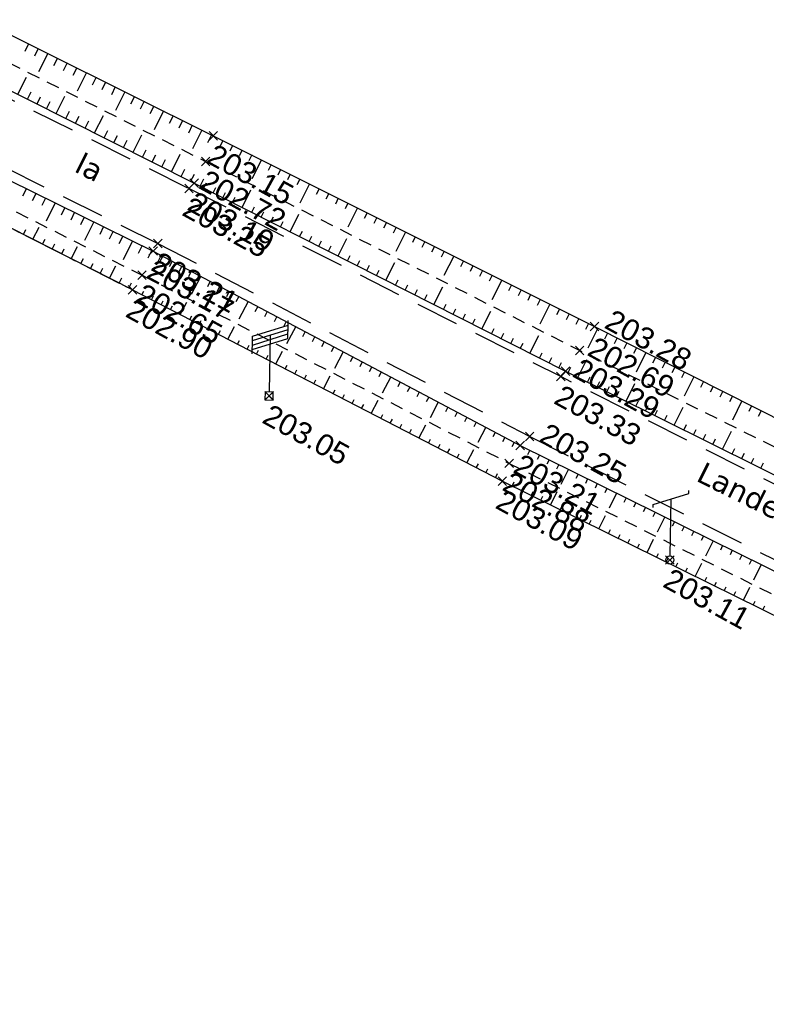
# Model space of a CAD drawing. Extents: x 1616800 to 1632437, y 2248456 to 2251974.
# Tile 228 of 256: x 1617893 to 1617927, y 2251645 to 2251691. Entities that reach past the tile are written whole.
import ezdxf
from ezdxf.enums import TextEntityAlignment as Align

# ---------------------------------------------------------------- set-up
doc = ezdxf.new("R2010")
doc.units = 0
doc.header["$LTSCALE"] = 2
doc.header["$PDMODE"] = 3
doc.header["$PDSIZE"] = 0.2
for name, pattern in [('Cadastre', [1.45, 1, -0.15, 0.15, -0.15]), ('CHEMIN', [1.5, 1, -0.5]), ('FOSSE', [0.5, 0.3, -0.2])]:
    doc.linetypes.add(name, pattern=pattern)
doc.layers.get('0').update_dxf_attribs({"linetype": 'CONTINUOUS'})
for name, color, linetype in [('X-PTS TOPO-TEXTE TOPOALT', 8, 'CONTINUOUS'), ('X-PTS TOPO-TOPOPOINT', 8, 'CONTINUOUS'), ('Y-FDP TOPO-CADASTRE', 11, 'Cadastre'), ('Y-FDP TOPO-TOP_AXE_FOSSE', 8, 'CONTINUOUS'), ('Y-FDP TOPO-TOP_BARBULE', 8, 'CONTINUOUS'), ('Y-FDP TOPO-TOP_TALUS', 8, 'CONTINUOUS'), ('Y-FDP TOPO-TOP_VOIRIE', 8, 'CHEMIN'), ('Y-RESEAU EXISTANT FDP-TOP_EDF_symb', 1, 'CONTINUOUS'), ('Y-RESEAU EXISTANT FDP-TOP_PTT_symb', 3, 'CONTINUOUS')]:
    doc.layers.add(name, color=color, linetype=linetype)
doc.styles.get("Standard").update_dxf_attribs({"font": 'arial.ttf'})
doc.styles.add('Verdana 2.0', font='verdana.ttf', dxfattribs={"width": 0.99, "height": 2})

# ---------------------------------------------------------------- blocks, each defined once
blk = doc.blocks.new('TCPOINT')
at = {"color": 0}
blk.add_point((0, 0), dxfattribs=at)
at = {"layer": 'X-PTS TOPO-TEXTE TOPOALT'}
blk.add_attdef('ALT', text='', height=0.75, dxfattribs=at).set_placement((0.25, -0.25), align=Align.TOP_LEFT)
blk = doc.blocks.new('E009')
at = {"color": 0}
blk.add_line((0, 2.8331), (0, 0.187492), dxfattribs=at)
at = {"color": 0, "linetype": 'Continuous'}
for p, q in [((-0.187492, 0.187492), (0.187492, -0.187492)), ((0.187492, 0.187492), (-0.187492, -0.187492))]:
    blk.add_line(p, q, dxfattribs=at)
at = {"color": 0}
for points in [[(-0.822377, 2.559703), (-0.822377, 2.766391), (0.822377, 3.313185), (0.822377, 3.519873)], [(-0.822377, 2.353015), (-0.822377, 2.559703), (0.822377, 3.106497), (0.822377, 3.313185)], [(-0.822377, 2.146327), (-0.822377, 2.353015), (0.822377, 2.899809), (0.822377, 3.106497)], [(-0.822377, 1.939639), (-0.822377, 2.146327), (0.822377, 2.693121), (0.822377, 2.899809)]]:
    blk.add_lwpolyline(points, dxfattribs=at)
at = {"color": 0, "linetype": 'Continuous'}
blk.add_lwpolyline([(-0.187492, -0.187492), (0.187492, -0.187492), (0.187492, 0.187492), (-0.187492, 0.187492)], close=True, dxfattribs=at)
blk = doc.blocks.new('P001')
at = {"color": 0}
blk.add_line((0, 2.833108), (0, 0.1875), dxfattribs=at)
blk.add_lwpolyline([(-0.822377, 2.42192), (-0.822377, 2.559712), (0.822377, 3.106505), (0.822377, 3.244297)], dxfattribs=at)
blk.add_circle((0, 0), 0.1875, dxfattribs=at)

msp = doc.modelspace()

# ---------------------------------------------------------------- linework, layer by layer
at = {"layer": 'Y-FDP TOPO-CADASTRE', "elevation": 202.03, "flags": 128}
msp.add_lwpolyline([(1617880.049, 2251687.72), (1617897.9541, 2251678.6137)], dxfattribs=at)
at = {"layer": 'Y-FDP TOPO-TOP_AXE_FOSSE', "linetype": 'FOSSE', "flags": 128}
for points in [[(1617789.4758, 2251740.9138), (1617818.5079, 2251726.308), (1617847.0599, 2251712.1268), (1617874.0584, 2251698.2838), (1617901.355, 2251684.5861)], [(1617793.3122, 2251731.966), (1617815.78, 2251720.7274), (1617844.699, 2251706.1318), (1617871.719, 2251692.7192), (1617898.397, 2251679.2975), (1617898.397, 2251679.2975)], [(1617901.355, 2251684.5861), (1617918.7443, 2251675.7977), (1617943.1666, 2251663.6901), (1618002.8346, 2251633.7811)], [(1617898.397, 2251679.2975), (1617915.471, 2251670.5435)], [(1617915.471, 2251670.5435), (1617940.6947, 2251657.9858), (1618000.4532, 2251628.1511), (1617982.6471, 2251600.529), (1617961.0239, 2251568.29)]]:
    msp.add_lwpolyline(points, dxfattribs=at)
at = {"layer": 'Y-FDP TOPO-TOP_BARBULE'}
for p, q in [((1617893.1257, 2251690.061), (1617892.9469, 2251689.7023)), ((1617893.5732, 2251689.838), (1617893.3942, 2251689.4788)), ((1617894.0207, 2251689.6149), (1617893.5906, 2251688.752)), ((1617894.4682, 2251689.3919), (1617894.2888, 2251689.0319)), ((1617894.9157, 2251689.1688), (1617894.7361, 2251688.8085)), ((1617895.3632, 2251688.9458), (1617895.1834, 2251688.585)), ((1617892.623, 2251687.7131), (1617893.027, 2251688.5142)), ((1617895.8107, 2251688.7228), (1617895.3787, 2251687.856)), ((1617896.2582, 2251688.4997), (1617896.078, 2251688.1382)), ((1617896.7057, 2251688.2767), (1617896.5253, 2251687.9147)), ((1617897.1532, 2251688.0536), (1617896.9726, 2251687.6913)), ((1617893.0694, 2251687.4879), (1617893.2379, 2251687.822)), ((1617893.5159, 2251687.2628), (1617893.6845, 2251687.5972)), ((1617894.4088, 2251686.8125), (1617894.8142, 2251687.6165)), ((1617897.6007, 2251687.8306), (1617897.1668, 2251686.9599)), ((1617898.0482, 2251687.6076), (1617897.8672, 2251687.2444)), ((1617893.9623, 2251687.0376), (1617894.1311, 2251687.3723)), ((1617898.4957, 2251687.3845), (1617898.3145, 2251687.0209)), ((1617898.9432, 2251687.1615), (1617898.7618, 2251686.7975)), ((1617894.8552, 2251686.5873), (1617895.0243, 2251686.9226)), ((1617895.3016, 2251686.3621), (1617895.4709, 2251686.6977)), ((1617896.1945, 2251685.9118), (1617896.6014, 2251686.7187)), ((1617899.3907, 2251686.9384), (1617898.9548, 2251686.0639)), ((1617899.8382, 2251686.7154), (1617899.6564, 2251686.3506)), ((1617895.7481, 2251686.137), (1617895.9175, 2251686.4729)), ((1617900.2857, 2251686.4923), (1617900.1037, 2251686.1271)), ((1617900.7332, 2251686.2693), (1617900.551, 2251685.9037)), ((1617896.641, 2251685.6867), (1617896.8107, 2251686.0232)), ((1617897.0874, 2251685.4615), (1617897.2573, 2251685.7983)), ((1617897.9803, 2251685.0112), (1617898.3887, 2251685.821)), ((1617901.1807, 2251686.0463), (1617900.7429, 2251685.1678)), ((1617901.6282, 2251685.8232), (1617901.4456, 2251685.4568)), ((1617897.5339, 2251685.2364), (1617897.7039, 2251685.5735)), ((1617902.1587, 2251685.5578), (1617902.0265, 2251685.2939)), ((1617902.6057, 2251685.3339), (1617902.4734, 2251685.0696)), ((1617898.4267, 2251684.7861), (1617898.597, 2251685.1238)), ((1617898.8732, 2251684.5609), (1617899.0436, 2251684.8989)), ((1617899.7661, 2251684.1106), (1617900.1759, 2251684.9232)), ((1617903.0528, 2251685.11), (1617902.9203, 2251684.8453)), ((1617903.4999, 2251684.8861), (1617903.3671, 2251684.621)), ((1617899.3196, 2251684.3358), (1617899.4902, 2251684.6741)), ((1617903.947, 2251684.6622), (1617903.5038, 2251683.7773)), ((1617904.394, 2251684.4383), (1617904.2609, 2251684.1725)), ((1617900.2125, 2251683.8855), (1617900.3834, 2251684.2244)), ((1617900.6589, 2251683.6603), (1617900.83, 2251683.9995)), ((1617904.8411, 2251684.2144), (1617904.7078, 2251683.9482)), ((1617905.2882, 2251683.9905), (1617905.1546, 2251683.7239)), ((1617901.1051, 2251683.4346), (1617901.277, 2251683.7737)), ((1617901.2662, 2251683.353), (1617901.3899, 2251683.5971)), ((1617905.7352, 2251683.7666), (1617905.6015, 2251683.4996)), ((1617906.1823, 2251683.5427), (1617905.7359, 2251682.6513)), ((1617893.0208, 2251683.328), (1617892.8462, 2251682.9739)), ((1617893.4692, 2251683.1069), (1617893.2941, 2251682.7516)), ((1617901.7121, 2251683.1269), (1617901.836, 2251683.3712)), ((1617902.1581, 2251682.9008), (1617902.282, 2251683.1453)), ((1617903.0501, 2251682.4487), (1617903.4635, 2251683.2643)), ((1617906.6294, 2251683.3189), (1617906.4953, 2251683.051)), ((1617907.0765, 2251683.095), (1617906.9421, 2251682.8267)), ((1617893.9177, 2251682.8858), (1617893.742, 2251682.5293)), ((1617894.3662, 2251682.6648), (1617893.9429, 2251681.8062)), ((1617902.6041, 2251682.6748), (1617902.7281, 2251682.9193)), ((1617907.5235, 2251682.8711), (1617907.389, 2251682.6025)), ((1617907.9706, 2251682.6472), (1617907.8359, 2251682.3782)), ((1617894.8147, 2251682.4437), (1617894.6377, 2251682.0847)), ((1617895.2631, 2251682.2226), (1617895.0856, 2251681.8624)), ((1617903.496, 2251682.2226), (1617903.6201, 2251682.4674)), ((1617903.942, 2251681.9965), (1617904.0662, 2251682.2415)), ((1617904.388, 2251681.7705), (1617904.5122, 2251682.0156)), ((1617905.2799, 2251681.3183), (1617905.6945, 2251682.1361)), ((1617908.4177, 2251682.4233), (1617907.968, 2251681.5253)), ((1617908.8647, 2251682.1994), (1617908.7296, 2251681.9296)), ((1617895.7116, 2251682.0015), (1617895.5334, 2251681.6401)), ((1617896.1601, 2251681.7804), (1617895.7311, 2251680.9102)), ((1617896.6085, 2251681.5593), (1617896.4292, 2251681.1955)), ((1617904.834, 2251681.5444), (1617904.9583, 2251681.7896)), ((1617909.3118, 2251681.9755), (1617909.1765, 2251681.7053)), ((1617909.7589, 2251681.7516), (1617909.6234, 2251681.481)), ((1617892.8818, 2251681.1926), (1617893.0005, 2251681.426)), ((1617893.3274, 2251680.9659), (1617893.6132, 2251681.5278)), ((1617897.057, 2251681.3382), (1617896.8771, 2251680.9732)), ((1617897.5055, 2251681.1172), (1617897.3249, 2251680.7509)), ((1617905.7259, 2251681.0923), (1617905.8503, 2251681.3377)), ((1617906.1719, 2251680.8662), (1617906.2964, 2251681.1118)), ((1617910.206, 2251681.5277), (1617910.0703, 2251681.2568)), ((1617910.653, 2251681.3038), (1617910.2, 2251680.3993)), ((1617893.7731, 2251680.7392), (1617893.8925, 2251680.974)), ((1617894.2188, 2251680.5126), (1617894.3385, 2251680.748)), ((1617897.9539, 2251680.8961), (1617897.5192, 2251680.0142)), ((1617898.4024, 2251680.675), (1617898.2207, 2251680.3063)), ((1617906.6178, 2251680.6401), (1617906.7424, 2251680.8859)), ((1617907.0638, 2251680.4141), (1617907.1884, 2251680.6599)), ((1617907.5098, 2251680.188), (1617907.9254, 2251681.008)), ((1617911.1001, 2251681.0799), (1617910.964, 2251680.8082)), ((1617911.5472, 2251680.8561), (1617911.4109, 2251680.5839)), ((1617894.6645, 2251680.2859), (1617894.7845, 2251680.522)), ((1617895.1101, 2251680.0592), (1617895.3991, 2251680.6274)), ((1617898.8509, 2251680.4539), (1617898.6685, 2251680.084)), ((1617899.2936, 2251680.2216), (1617899.1013, 2251679.859)), ((1617899.3617, 2251680.1855), (1617899.2233, 2251679.9246)), ((1617907.9558, 2251679.9619), (1617908.0805, 2251680.208)), ((1617911.9942, 2251680.6322), (1617911.8577, 2251680.3596)), ((1617912.4413, 2251680.4083), (1617912.3046, 2251680.1353)), ((1617912.8884, 2251680.1844), (1617912.4321, 2251679.2733)), ((1617895.5558, 2251679.8326), (1617895.6765, 2251680.0699)), ((1617896.0015, 2251679.6059), (1617896.1225, 2251679.8439)), ((1617896.8928, 2251679.1526), (1617897.1849, 2251679.7269)), ((1617899.8034, 2251679.9512), (1617899.6658, 2251679.6918)), ((1617908.4017, 2251679.7359), (1617908.5266, 2251679.9821)), ((1617908.8477, 2251679.5098), (1617908.9726, 2251679.7562)), ((1617909.7397, 2251679.0577), (1617910.1564, 2251679.8798)), ((1617913.3355, 2251679.9605), (1617913.1984, 2251679.6868)), ((1617913.7825, 2251679.7366), (1617913.6452, 2251679.4625)), ((1617896.4472, 2251679.3792), (1617896.5685, 2251679.6179)), ((1617900.2451, 2251679.7169), (1617900.1083, 2251679.459)), ((1617900.6868, 2251679.4826), (1617900.5508, 2251679.2262)), ((1617909.2937, 2251679.2837), (1617909.4186, 2251679.5302)), ((1617914.2296, 2251679.5127), (1617914.0921, 2251679.2382)), ((1617914.6767, 2251679.2888), (1617914.539, 2251679.0139)), ((1617897.3385, 2251678.9259), (1617897.4605, 2251679.1659)), ((1617897.7842, 2251678.6992), (1617897.9066, 2251678.9399)), ((1617901.1285, 2251679.2483), (1617900.6777, 2251678.3984)), ((1617901.5702, 2251679.0141), (1617901.4358, 2251678.7605)), ((1617910.1856, 2251678.8316), (1617910.3107, 2251679.0783)), ((1617910.6316, 2251678.6055), (1617910.7568, 2251678.8524)), ((1617915.1237, 2251679.0649), (1617914.6642, 2251678.1473)), ((1617915.5708, 2251678.841), (1617915.4327, 2251678.5653)), ((1617898.3964, 2251678.3838), (1617898.4861, 2251678.5571)), ((1617902.012, 2251678.7798), (1617901.8783, 2251678.5277)), ((1617902.4537, 2251678.5455), (1617902.3208, 2251678.2949)), ((1617911.0776, 2251678.3794), (1617911.2028, 2251678.6265)), ((1617911.5236, 2251678.1534), (1617911.6488, 2251678.4005)), ((1617911.9695, 2251677.9273), (1617912.3874, 2251678.7516)), ((1617916.0179, 2251678.6171), (1617915.8796, 2251678.3411)), ((1617916.4649, 2251678.3932), (1617916.3265, 2251678.1168)), ((1617898.8404, 2251678.1539), (1617898.9303, 2251678.3276)), ((1617899.2844, 2251677.924), (1617899.3746, 2251678.0982)), ((1617900.1724, 2251677.4641), (1617900.4745, 2251678.0477)), ((1617902.8954, 2251678.3112), (1617902.7632, 2251678.0621)), ((1617903.3371, 2251678.0769), (1617902.8993, 2251677.2515)), ((1617912.4155, 2251677.7012), (1617912.5409, 2251677.9487)), ((1617916.912, 2251678.1694), (1617916.7734, 2251677.8925)), ((1617917.3591, 2251677.9455), (1617916.8962, 2251677.0212)), ((1617899.7284, 2251677.694), (1617899.8188, 2251677.8687)), ((1617903.7788, 2251677.8426), (1617903.6482, 2251677.5965)), ((1617904.2205, 2251677.6083), (1617904.0907, 2251677.3636)), ((1617912.8615, 2251677.4752), (1617912.987, 2251677.7227)), ((1617913.3075, 2251677.2491), (1617913.433, 2251677.4968)), ((1617914.1994, 2251676.797), (1617914.6183, 2251677.6234)), ((1617917.8062, 2251677.7216), (1617917.6671, 2251677.4439)), ((1617918.2532, 2251677.4977), (1617918.114, 2251677.2196)), ((1617900.6164, 2251677.2342), (1617900.7072, 2251677.4097)), ((1617901.0604, 2251677.0043), (1617901.1515, 2251677.1802)), ((1617904.6622, 2251677.374), (1617904.5332, 2251677.1308)), ((1617905.1039, 2251677.1397), (1617904.9757, 2251676.898)), ((1617913.7534, 2251677.023), (1617913.879, 2251677.2708)), ((1617918.7003, 2251677.2738), (1617918.5609, 2251676.9953)), ((1617919.1474, 2251677.0499), (1617919.0077, 2251676.7711)), ((1617901.5044, 2251676.7744), (1617901.5957, 2251676.9507)), ((1617901.9484, 2251676.5444), (1617902.0399, 2251676.7212)), ((1617902.3924, 2251676.3145), (1617902.6983, 2251676.9053)), ((1617905.5456, 2251676.9054), (1617905.1209, 2251676.1047)), ((1617905.9873, 2251676.6711), (1617905.8607, 2251676.4324)), ((1617914.6454, 2251676.5709), (1617914.7711, 2251676.819)), ((1617915.0914, 2251676.3448), (1617915.2172, 2251676.593)), ((1617919.5942, 2251676.8255), (1617919.1258, 2251675.8984)), ((1617920.0404, 2251676.6), (1617919.9004, 2251676.3227)), ((1617902.8364, 2251676.0846), (1617902.9284, 2251676.2623)), ((1617906.429, 2251676.4368), (1617906.3032, 2251676.1996)), ((1617906.8707, 2251676.2025), (1617906.7457, 2251675.9667)), ((1617915.5373, 2251676.1188), (1617915.6632, 2251676.3671)), ((1617915.9833, 2251675.8927), (1617916.1092, 2251676.1411)), ((1617916.4293, 2251675.6666), (1617916.8493, 2251676.4952)), ((1617920.4867, 2251676.3745), (1617920.347, 2251676.098)), ((1617920.933, 2251676.1491), (1617920.7937, 2251675.8734)), ((1617903.2804, 2251675.8547), (1617903.3726, 2251676.0328)), ((1617903.7244, 2251675.6248), (1617903.8168, 2251675.8033)), ((1617904.6124, 2251675.1649), (1617904.922, 2251675.7629)), ((1617907.3124, 2251675.9682), (1617907.1882, 2251675.7339)), ((1617907.7542, 2251675.7339), (1617907.3425, 2251674.9578)), ((1617916.8753, 2251675.4406), (1617917.0013, 2251675.6893)), ((1617921.3793, 2251675.9236), (1617921.2404, 2251675.6487)), ((1617921.8256, 2251675.6981), (1617921.364, 2251674.7846)), ((1617904.1684, 2251675.3949), (1617904.261, 2251675.5738)), ((1617908.1959, 2251675.4996), (1617908.0731, 2251675.2683)), ((1617908.6376, 2251675.2653), (1617908.5156, 2251675.0355)), ((1617917.3212, 2251675.2145), (1617917.4474, 2251675.4633)), ((1617917.7672, 2251674.9884), (1617917.8934, 2251675.2374)), ((1617918.6615, 2251674.5409), (1617919.0754, 2251675.374)), ((1617922.2719, 2251675.4727), (1617922.1338, 2251675.1994)), ((1617922.7181, 2251675.2472), (1617922.5805, 2251674.9748)), ((1617905.0564, 2251674.935), (1617905.1495, 2251675.1148)), ((1617905.5004, 2251674.7051), (1617905.5937, 2251674.8853)), ((1617909.0793, 2251675.031), (1617908.9581, 2251674.8027)), ((1617909.521, 2251674.7968), (1617909.4006, 2251674.5698)), ((1617918.2137, 2251674.7634), (1617918.3378, 2251675.0132)), ((1617923.1644, 2251675.0218), (1617923.0272, 2251674.7501)), ((1617923.6107, 2251674.7963), (1617923.4739, 2251674.5255)), ((1617905.9444, 2251674.4752), (1617906.0379, 2251674.6559)), ((1617906.3884, 2251674.2453), (1617906.4822, 2251674.4264)), ((1617906.8324, 2251674.0153), (1617907.1457, 2251674.6205)), ((1617909.9627, 2251674.5625), (1617909.5641, 2251673.811)), ((1617910.4044, 2251674.3282), (1617910.2856, 2251674.1042)), ((1617919.1093, 2251674.3184), (1617919.2335, 2251674.5685)), ((1617919.557, 2251674.096), (1617919.6813, 2251674.3461)), ((1617920.9004, 2251673.4286), (1617921.315, 2251674.2632)), ((1617924.057, 2251674.5708), (1617923.6022, 2251673.6707)), ((1617924.5033, 2251674.3454), (1617924.3673, 2251674.0762)), ((1617907.2764, 2251673.7854), (1617907.3706, 2251673.9674)), ((1617910.8461, 2251674.0939), (1617910.7281, 2251673.8714)), ((1617911.2878, 2251673.8596), (1617911.1706, 2251673.6386)), ((1617920.0048, 2251673.8735), (1617920.1291, 2251674.1237)), ((1617920.4526, 2251673.6511), (1617920.577, 2251673.9013)), ((1617924.9496, 2251674.1199), (1617924.8139, 2251673.8515)), ((1617925.3958, 2251673.8945), (1617925.2606, 2251673.6269)), ((1617907.7204, 2251673.5555), (1617907.8148, 2251673.7379)), ((1617908.1644, 2251673.3256), (1617908.2591, 2251673.5084)), ((1617909.0524, 2251672.8658), (1617909.3695, 2251673.4781)), ((1617911.7295, 2251673.6253), (1617911.6131, 2251673.4057)), ((1617912.1712, 2251673.391), (1617911.7857, 2251672.6641)), ((1617921.3482, 2251673.2061), (1617921.4726, 2251673.4566)), ((1617925.8421, 2251673.669), (1617925.7073, 2251673.4022)), ((1617926.2884, 2251673.4435), (1617925.8405, 2251672.5569)), ((1617908.6084, 2251673.0957), (1617908.7033, 2251673.2789)), ((1617912.6129, 2251673.1567), (1617912.4981, 2251672.9401)), ((1617913.0547, 2251672.9224), (1617912.9406, 2251672.7073)), ((1617921.796, 2251672.9837), (1617921.9204, 2251673.2342)), ((1617922.2437, 2251672.7612), (1617922.3683, 2251673.0119)), ((1617923.1393, 2251672.3163), (1617923.5547, 2251673.1524)), ((1617926.7347, 2251673.2181), (1617926.6007, 2251672.9529)), ((1617927.181, 2251672.9926), (1617927.0474, 2251672.7282)), ((1617909.4964, 2251672.6358), (1617909.5917, 2251672.82)), ((1617909.9404, 2251672.4059), (1617910.036, 2251672.5905)), ((1617913.4964, 2251672.6881), (1617913.383, 2251672.4745)), ((1617913.9381, 2251672.4538), (1617913.8255, 2251672.2417)), ((1617922.6915, 2251672.5387), (1617922.8161, 2251672.7895)), ((1617910.3844, 2251672.176), (1617910.4802, 2251672.361)), ((1617910.8284, 2251671.9461), (1617910.9244, 2251672.1315)), ((1617911.2724, 2251671.7162), (1617911.5932, 2251672.3357)), ((1617914.3798, 2251672.2195), (1617914.0073, 2251671.5173)), ((1617914.8215, 2251671.9852), (1617914.7105, 2251671.776)), ((1617923.5871, 2251672.0938), (1617923.7118, 2251672.3447)), ((1617924.0349, 2251671.8714), (1617924.1596, 2251672.1224)), ((1617925.3782, 2251671.204), (1617925.7944, 2251672.0416)), ((1617911.7164, 2251671.4862), (1617911.8129, 2251671.6725)), ((1617915.2632, 2251671.7509), (1617915.153, 2251671.5432)), ((1617915.7049, 2251671.5166), (1617915.5955, 2251671.3104)), ((1617924.4827, 2251671.6489), (1617924.6074, 2251671.9)), ((1617924.9305, 2251671.4264), (1617925.0552, 2251671.6776)), ((1617912.1604, 2251671.2563), (1617912.2571, 2251671.443)), ((1617912.6044, 2251671.0264), (1617912.7013, 2251671.2136)), ((1617913.4924, 2251670.5666), (1617913.8169, 2251671.1933)), ((1617916.4251, 2251671.1508), (1617916.3221, 2251670.9424)), ((1617925.826, 2251670.9815), (1617925.9509, 2251671.2329)), ((1617913.0484, 2251670.7965), (1617913.1455, 2251670.9841)), ((1617916.8734, 2251670.9293), (1617916.7702, 2251670.7205)), ((1617917.3216, 2251670.7077), (1617917.2183, 2251670.4987)), ((1617926.2738, 2251670.7591), (1617926.3987, 2251671.0105)), ((1617926.7216, 2251670.5366), (1617926.8466, 2251670.7882)), ((1617927.1694, 2251670.3141), (1617927.2944, 2251670.5658)), ((1617913.9364, 2251670.3367), (1617914.034, 2251670.5251)), ((1617914.3804, 2251670.1067), (1617914.4782, 2251670.2956)), ((1617917.7698, 2251670.4862), (1617917.6663, 2251670.2768)), ((1617918.2181, 2251670.2647), (1617917.8726, 2251669.5656)), ((1617914.8244, 2251669.8768), (1617914.9224, 2251670.0661)), ((1617915.5974, 2251669.4874), (1617915.6919, 2251669.6787)), ((1617918.6663, 2251670.0431), (1617918.5625, 2251669.8331)), ((1617919.1145, 2251669.8216), (1617919.0106, 2251669.6112)), ((1617916.0458, 2251669.266), (1617916.1401, 2251669.457)), ((1617916.4941, 2251669.0447), (1617916.5882, 2251669.2353)), ((1617917.3908, 2251668.602), (1617917.7033, 2251669.235)), ((1617919.5628, 2251669.6), (1617919.4587, 2251669.3894)), ((1617920.011, 2251669.3785), (1617919.9068, 2251669.1675)), ((1617916.9425, 2251668.8233), (1617917.0364, 2251669.0136)), ((1617920.4593, 2251669.1569), (1617920.1112, 2251668.4527)), ((1617920.9075, 2251668.9354), (1617920.8029, 2251668.7238)), ((1617917.8391, 2251668.3807), (1617917.9327, 2251668.5702)), ((1617918.2875, 2251668.1593), (1617918.3809, 2251668.3485)), ((1617921.3557, 2251668.7138), (1617921.251, 2251668.502)), ((1617921.804, 2251668.4923), (1617921.6991, 2251668.2801)), ((1617922.2522, 2251668.2708), (1617922.1472, 2251668.0583)), ((1617918.7358, 2251667.938), (1617918.829, 2251668.1268)), ((1617919.1842, 2251667.7166), (1617919.2772, 2251667.9051)), ((1617919.6325, 2251667.4953), (1617919.942, 2251668.1223)), ((1617922.7005, 2251668.0492), (1617922.3498, 2251667.3398)), ((1617923.1487, 2251667.8277), (1617923.0434, 2251667.6145)), ((1617920.0808, 2251667.274), (1617920.1735, 2251667.4617)), ((1617923.5969, 2251667.6061), (1617923.4914, 2251667.3927)), ((1617924.0452, 2251667.3846), (1617923.9395, 2251667.1708)), ((1617920.5292, 2251667.0526), (1617920.6217, 2251667.24)), ((1617920.9775, 2251666.8313), (1617921.0698, 2251667.0183)), ((1617921.8742, 2251666.3886), (1617922.1808, 2251667.0096)), ((1617924.4934, 2251667.163), (1617924.3876, 2251666.949)), ((1617924.9417, 2251666.9415), (1617924.5885, 2251666.2269)), ((1617921.4259, 2251666.6099), (1617921.518, 2251666.7966)), ((1617925.3899, 2251666.7199), (1617925.2838, 2251666.5053)), ((1617925.8381, 2251666.4984), (1617925.7319, 2251666.2834)), ((1617922.3225, 2251666.1673), (1617922.4143, 2251666.3532)), ((1617922.7709, 2251665.9459), (1617922.8625, 2251666.1315)), ((1617926.2864, 2251666.2769), (1617926.18, 2251666.0616)), ((1617926.7346, 2251666.0553), (1617926.628, 2251665.8397)), ((1617923.2192, 2251665.7246), (1617923.3107, 2251665.9098)), ((1617923.6676, 2251665.5032), (1617923.7588, 2251665.6881)), ((1617924.1159, 2251665.2819), (1617924.4195, 2251665.8969)), ((1617927.1829, 2251665.8338), (1617926.8271, 2251665.114)), ((1617924.5642, 2251665.0606), (1617924.6551, 2251665.2447)), ((1617925.0126, 2251664.8392), (1617925.1033, 2251665.023)), ((1617925.4609, 2251664.6179), (1617925.5515, 2251664.8013)), ((1617926.3576, 2251664.1752), (1617926.6583, 2251664.7842)), ((1617925.9093, 2251664.3965), (1617925.9996, 2251664.5796)), ((1617926.8059, 2251663.9539), (1617926.896, 2251664.1362)), ((1617927.2543, 2251663.7325), (1617927.3441, 2251663.9145))]:
    msp.add_line(p, q, dxfattribs=at)
at = {"layer": 'Y-FDP TOPO-TOP_TALUS', "linetype": 'Continuous', "flags": 128}
for points in [[(1617789.8267, 2251741.728), (1617818.5776, 2251727.1183), (1617847.0484, 2251713.0879), (1617874.2841, 2251699.452), (1617901.7116, 2251685.7817)], [(1617788.9568, 2251739.763), (1617818.1426, 2251725.0868), (1617846.7016, 2251711.0082), (1617873.8362, 2251697.1877), (1617900.8202, 2251683.579)], [(1617793.7849, 2251733.0599), (1617816.2605, 2251721.7961), (1617845.0632, 2251707.3047), (1617872.0858, 2251693.6486), (1617898.92, 2251680.4198), (1617898.92, 2251680.4198)], [(1617901.7116, 2251685.7817), (1617919.4362, 2251676.9053), (1617943.5107, 2251664.7429), (1618003.1072, 2251634.6297)], [(1617900.8202, 2251683.579), (1617918.088, 2251674.8258), (1617942.7695, 2251662.5639), (1618002.4694, 2251632.7685)], [(1617898.92, 2251680.4198), (1617915.9769, 2251671.3724)], [(1617897.9524, 2251678.6137), (1617915.1491, 2251669.7087)], [(1617915.9769, 2251671.3724), (1617941.2641, 2251658.8741), (1618000.7741, 2251629.0297), (1618001.3376, 2251627.775)], [(1617915.1491, 2251669.7087), (1617940.3609, 2251657.262), (1617999.3654, 2251627.5806), (1617982.1307, 2251601.5324), (1617960.3519, 2251568.859)]]:
    msp.add_lwpolyline(points, dxfattribs=at)
at = {"layer": 'Y-FDP TOPO-TOP_TALUS', "flags": 128}
msp.add_lwpolyline([(1617897.9524, 2251678.6137), (1617897.9524, 2251678.6137), (1617871.4423, 2251692.0965), (1617844.2134, 2251705.3716), (1617844.1782, 2251705.3686), (1617815.2462, 2251719.8774), (1617796.9934, 2251729.2605), (1617794.2264, 2251730.4367)], dxfattribs=at)
at = {"layer": 'Y-FDP TOPO-TOP_VOIRIE', "linetype": 'CHEMIN', "flags": 128}
for points in [[(1617788.6896, 2251739.2253), (1617817.8986, 2251724.6919), (1617846.5808, 2251710.5186), (1617873.7382, 2251696.7673), (1617900.5813, 2251683.3307)], [(1617787.4336, 2251736.6968), (1617816.4455, 2251722.0597), (1617845.3384, 2251707.6581), (1617872.3886, 2251694.0675), (1617899.1344, 2251680.7736), (1617899.1344, 2251680.7736)], [(1618001.5444, 2251632.7183), (1617942.5739, 2251662.138), (1617917.8631, 2251674.5771), (1617900.5813, 2251683.3307)], [(1617899.1344, 2251680.7736), (1617916.4188, 2251671.789)], [(1617916.4188, 2251671.789), (1617941.2644, 2251659.3056), (1618001.2442, 2251629.2898)]]:
    msp.add_lwpolyline(points, dxfattribs=at)

# ---------------------------------------------------------------- block references
at = {"layer": 'X-PTS TOPO-TOPOPOINT'}
ref = msp.add_blockref('TCPOINT', (1617901.7116, 2251685.7817, 203.15), dxfattribs=dict(at, rotation=331.2218299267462))
ref.add_attrib('ALT', '203.15', dxfattribs={"layer": 'X-PTS TOPO-TEXTE TOPOALT', "height": 1, "rotation": 331.22183}).set_placement((1617901.8104, 2251685.4422, 203.15), align=Align.TOP_LEFT)
ref = msp.add_blockref('TCPOINT', (1617901.355, 2251684.5861, 202.72), dxfattribs=dict(at, rotation=331.2218300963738))
ref.add_attrib('ALT', '202.72', dxfattribs={"layer": 'X-PTS TOPO-TEXTE TOPOALT', "height": 1, "rotation": 331.22183}).set_placement((1617901.4538, 2251684.2466, 202.72), align=Align.TOP_LEFT)
ref = msp.add_blockref('TCPOINT', (1617900.5813, 2251683.3307, 203.25), dxfattribs=dict(at, rotation=331.2218302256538))
ref.add_attrib('ALT', '203.25', dxfattribs={"layer": 'X-PTS TOPO-TEXTE TOPOALT', "height": 1, "rotation": 331.22183}).set_placement((1617900.6801, 2251682.9912, 203.25), align=Align.TOP_LEFT)
ref = msp.add_blockref('TCPOINT', (1617900.8202, 2251683.579, 203.19), dxfattribs=dict(at, rotation=331.2218302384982))
ref.add_attrib('ALT', '203.19', dxfattribs={"layer": 'X-PTS TOPO-TEXTE TOPOALT', "height": 1, "rotation": 331.22183}).set_placement((1617900.919, 2251683.2396, 203.19), align=Align.TOP_LEFT)
ref = msp.add_blockref('TCPOINT', (1617899.1344, 2251680.7736, 203.21), dxfattribs=dict(at, rotation=331.2218303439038))
ref.add_attrib('ALT', '203.21', dxfattribs={"layer": 'X-PTS TOPO-TEXTE TOPOALT', "height": 1, "rotation": 331.22183}).set_placement((1617899.2332, 2251680.4341, 203.21), align=Align.TOP_LEFT)
ref = msp.add_blockref('TCPOINT', (1617898.92, 2251680.4198, 203.17), dxfattribs=dict(at, rotation=331.2218305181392))
ref.add_attrib('ALT', '203.17', dxfattribs={"layer": 'X-PTS TOPO-TEXTE TOPOALT', "height": 1, "rotation": 331.22183}).set_placement((1617899.0188, 2251680.0803, 203.17), align=Align.TOP_LEFT)
ref = msp.add_blockref('TCPOINT', (1617898.397, 2251679.2975, 202.65), dxfattribs=dict(at, rotation=331.2218306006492))
ref.add_attrib('ALT', '202.65', dxfattribs={"layer": 'X-PTS TOPO-TEXTE TOPOALT', "height": 1, "rotation": 331.22183}).set_placement((1617898.4958, 2251678.958, 202.65), align=Align.TOP_LEFT)
ref = msp.add_blockref('TCPOINT', (1617897.9524, 2251678.6137, 202.9), dxfattribs=dict(at, rotation=331.2218306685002))
ref.add_attrib('ALT', '202.90', dxfattribs={"layer": 'X-PTS TOPO-TEXTE TOPOALT', "height": 1, "rotation": 331.22183}).set_placement((1617898.0511, 2251678.2742, 202.9), align=Align.TOP_LEFT)
ref = msp.add_blockref('TCPOINT', (1617919.4362, 2251676.9053, 203.28), dxfattribs=dict(at, rotation=331.2218268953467))
ref.add_attrib('ALT', '203.28', dxfattribs={"layer": 'X-PTS TOPO-TEXTE TOPOALT', "height": 1, "rotation": 331.22183}).set_placement((1617920.3134, 2251677.75, 203.28), align=Align.TOP_LEFT)
ref = msp.add_blockref('TCPOINT', (1617918.7443, 2251675.7977, 202.69), dxfattribs=dict(at, rotation=331.2218271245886))
ref.add_attrib('ALT', '202.69', dxfattribs={"layer": 'X-PTS TOPO-TEXTE TOPOALT', "height": 1, "rotation": 331.22183}).set_placement((1617919.5169, 2251676.4794, 202.69), align=Align.TOP_LEFT)
ref = msp.add_blockref('TCPOINT', (1617918.088, 2251674.8258, 203.29), dxfattribs=dict(at, rotation=331.2218272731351))
ref.add_attrib('ALT', '203.29', dxfattribs={"layer": 'X-PTS TOPO-TEXTE TOPOALT', "height": 1, "rotation": 331.22183}).set_placement((1617918.8335, 2251675.4825, 203.29), align=Align.TOP_LEFT)
ref = msp.add_blockref('TCPOINT', (1617917.8631, 2251674.5771, 203.33), dxfattribs=dict(at, rotation=331.2218272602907))
ref.add_attrib('ALT', '203.33', dxfattribs={"layer": 'X-PTS TOPO-TEXTE TOPOALT', "height": 1, "rotation": 331.22183}).set_placement((1617917.9619, 2251674.2377, 203.33), align=Align.TOP_LEFT)
ref = msp.add_blockref('TCPOINT', (1617904.3034, 2251673.6777, 203.05), dxfattribs=dict(at, rotation=331.2218295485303))
ref.add_attrib('ALT', '203.05', dxfattribs={"layer": 'X-PTS TOPO-TEXTE TOPOALT', "height": 1, "rotation": 331.22183}).set_placement((1617904.4021, 2251673.3382, 203.05), align=Align.TOP_LEFT)
ref = msp.add_blockref('TCPOINT', (1617916.4188, 2251671.789, 203.25), dxfattribs=dict(at, rotation=331.221827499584))
ref.add_attrib('ALT', '203.25', dxfattribs={"layer": 'X-PTS TOPO-TEXTE TOPOALT', "height": 1, "rotation": 331.22183}).set_placement((1617917.2766, 2251672.463, 203.25), align=Align.TOP_LEFT)
ref = msp.add_blockref('TCPOINT', (1617915.9769, 2251671.3724, 203.21), dxfattribs=dict(at, rotation=331.2218272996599))
ref.add_attrib('ALT', '203.21', dxfattribs={"layer": 'X-PTS TOPO-TEXTE TOPOALT', "height": 1, "rotation": 331.22183}).set_placement((1617916.0756, 2251671.0329, 203.21), align=Align.TOP_LEFT)
ref = msp.add_blockref('TCPOINT', (1617915.471, 2251670.5435, 202.88), dxfattribs=dict(at, rotation=331.2218275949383))
ref.add_attrib('ALT', '202.88', dxfattribs={"layer": 'X-PTS TOPO-TEXTE TOPOALT', "height": 1, "rotation": 331.22183}).set_placement((1617915.5698, 2251670.204, 202.88), align=Align.TOP_LEFT)
ref = msp.add_blockref('TCPOINT', (1617915.1491, 2251669.7087, 203.09), dxfattribs=dict(at, rotation=331.2218277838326))
ref.add_attrib('ALT', '203.09', dxfattribs={"layer": 'X-PTS TOPO-TEXTE TOPOALT', "height": 1, "rotation": 331.22183}).set_placement((1617915.2479, 2251669.3692, 203.09), align=Align.TOP_LEFT)
ref = msp.add_blockref('TCPOINT', (1617922.9343, 2251666.0477, 203.11), dxfattribs=dict(at, rotation=331.2218263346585))
ref.add_attrib('ALT', '203.11', dxfattribs={"layer": 'X-PTS TOPO-TEXTE TOPOALT', "height": 1, "rotation": 331.22183}).set_placement((1617923.0331, 2251665.7082, 203.11), align=Align.TOP_LEFT)
at = {"layer": 'Y-RESEAU EXISTANT FDP-TOP_EDF_symb', "rotation": 358.9303399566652}
msp.add_blockref('E009', (1617904.3042, 2251673.6777, 100.4489), dxfattribs=at)
at = {"layer": 'Y-RESEAU EXISTANT FDP-TOP_PTT_symb', "rotation": 358.9303368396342}
msp.add_blockref('P001', (1617922.9352, 2251666.0477, 100.5072), dxfattribs=at)

# ---------------------------------------------------------------- texts
at = {"layer": 'Y-FDP TOPO-TOP_VOIRIE', "style": 'Verdana 2.0', "width": 0.99}
msp.add_text('chemin                                                                              de                                                                          la                                                                        Landelle', height=1, rotation=333.54666, dxfattribs=at).set_placement((1617879.8437, 2251691.7751), align=Align.CENTER)

doc.saveas('drawing.dxf')
